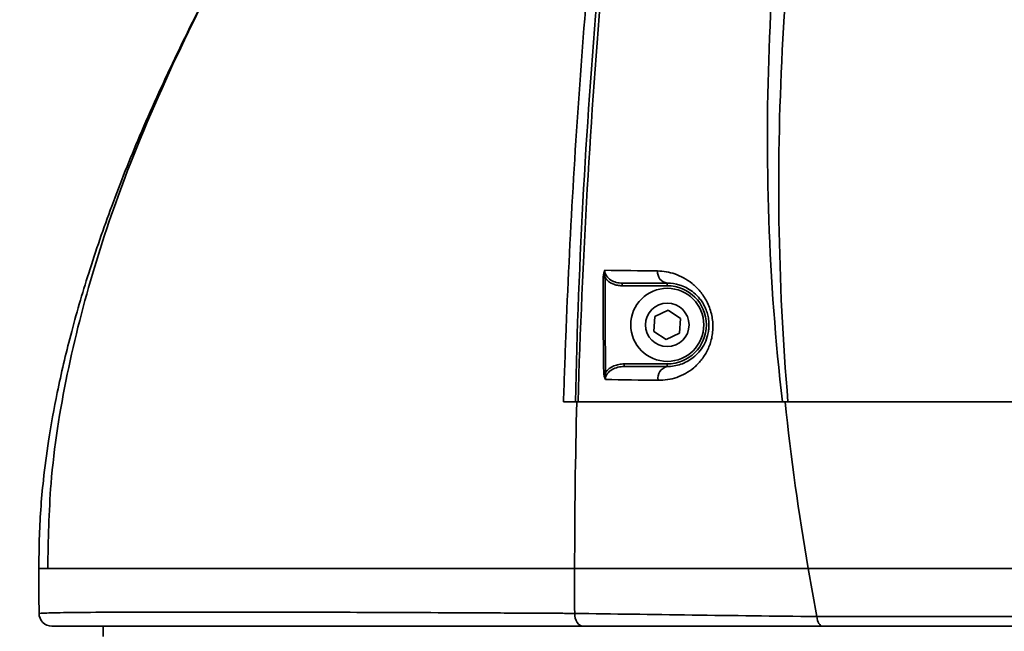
# Model space of a CAD drawing. Header units: millimetres. Extents: x -7686 to -856, y -458 to 6140.
# Tile 31 of 103: x -6014 to -5937, y 3407 to 3455. Entities that reach past the tile are written whole.
import ezdxf

# ---------------------------------------------------------------- set-up
doc = ezdxf.new("R2010")
doc.units = ezdxf.units.MM
doc.header["$LTSCALE"] = 5
doc.header["$PDSIZE"] = -1
doc.dimstyles.new('本体 安装', dxfattribs={"dimtxt": 24, "dimasz": 12, "dimexe": 7, "dimexo": 0.625, "dimtad": 1, "dimtoh": 1, "dimtxsty": 'Standard', "dimcen": 2.5, "dimclrd": 1, "dimclre": 1, "dimclrt": 4, "dimadec": 0, "dimazin": 0, "dimtfac": 1, "dimtmove": 0, "dimatfit": 3, "dimfxl": 1, "dimarcsym": 0})

# ---------------------------------------------------------------- blocks, each defined once
blk = doc.blocks.new('*D78')
at = {"color": 1, "linetype": 'ByBlock', "lineweight": -2, "transparency": 16777216}
for p, q in [((-5843.335, 3598.258), (-6087.363, 3598.258)), ((-6080.363, 3586.258), (-6080.363, 3220.258)), ((-5831.336, 3208.258), (-6087.363, 3208.258))]:
    blk.add_line(p, q, dxfattribs=at)
at = {"color": 1, "linetype": 'ByBlock', "transparency": 16777216}
for points in [[(-6082.363, 3586.258), (-6078.363, 3586.258), (-6080.363, 3598.258)], [(-6082.363, 3220.258), (-6078.363, 3220.258), (-6080.363, 3208.258)]]:
    blk.add_solid(points, dxfattribs=at)
at = {"layer": 'Defpoints', "color": 0, "linetype": 'ByBlock', "transparency": 16777216}
for p in [(-5842.71, 3598.258), (-6080.363, 3208.258), (-5830.711, 3208.258)]:
    blk.add_point(p, dxfattribs=at)
at = {"color": 4, "linetype": 'ByBlock', "transparency": 16777216, "insert": (-6092.988, 3427.581), "char_height": 24, "attachment_point": 5, "rotation": 90}
blk.add_mtext('390', dxfattribs=at)

msp = doc.modelspace()

# ---------------------------------------------------------------- linework, layer by layer
at = {"linetype": 'Continuous', "lineweight": 35}
for p, q in [((-5968.7, 3434.921), (-5968.541, 3434.919)), ((-5967.224, 3434.308), (-5967.224, 3434.508)), ((-5963.71, 3434.308), (-5963.71, 3434.508)), ((-5967.224, 3434.308), (-5963.71, 3434.308)), ((-5964.667, 3431.904), (-5963.629, 3432.41)), ((-5963.629, 3432.41), (-5962.671, 3431.764)), ((-5964.748, 3430.752), (-5964.667, 3431.904)), ((-5962.671, 3431.764), (-5962.753, 3430.612)), ((-5963.791, 3430.106), (-5964.748, 3430.752)), ((-5962.753, 3430.612), (-5963.791, 3430.106)), ((-5967.073, 3428.208), (-5967.073, 3428.008)), ((-5963.71, 3428.208), (-5967.073, 3428.208)), ((-5963.71, 3428.208), (-5963.71, 3428.008)), ((-5968.665, 3427.544), (-5968.514, 3427.547)), ((-5952.048, 3408.508), (-5952.71, 3412.258)), ((-6007.71, 3407.758), (-6007.71, 3406.958))]:
    msp.add_line(p, q, dxfattribs=at)
for radius in [2.85, 1.699]:
    msp.add_circle((-5963.71, 3431.258), radius, dxfattribs=at)
at = {"color": 4, "linetype": 'ByBlock'}
msp.add_arc((-5842.71, 3598.258), 872.295, 310, 170, dxfattribs=at)
at = {"linetype": 'Continuous', "lineweight": 35}
for centre, radius, start, end in [((-5963.58, 3435.39), 0.892, 175.56038, 261.63073), ((-5963.71, 3431.258), 3.05, 270, 90), ((-5963.519, 3427.111), 0.917, 102.01932, 191.09571)]:
    msp.add_arc(centre, radius, start, end, dxfattribs=at)
for points, knots in [([(-5885.665, 3640.113), (-5890.246, 3631.681), (-5894.86, 3623.267), (-5903.975, 3606.378), (-5908.477, 3597.906), (-5917.205, 3580.835), (-5921.434, 3572.236), (-5929.449, 3554.831), (-5933.237, 3546.025), (-5940.176, 3528.116), (-5943.303, 3519.076), (-5948.665, 3500.773), (-5950.901, 3491.509), (-5952.991, 3479.75), (-5953.373, 3477.39), (-5954.064, 3472.649), (-5954.37, 3470.275), (-5955.168, 3463.159), (-5955.538, 3458.417), (-5956.127, 3444.195), (-5955.825, 3434.721), (-5954.726, 3425.258)], [0, 0, 0, 0, 0.125, 0.125, 0.25, 0.25, 0.375, 0.375, 0.5, 0.5, 0.625, 0.625, 0.75, 0.75, 0.78125, 0.78125, 0.8125, 0.8125, 0.875, 0.875, 1, 1, 1, 1]), ([(-5954.296, 3425.258), (-5954.705, 3429.972), (-5954.934, 3434.688), (-5955.061, 3444.124), (-5954.955, 3448.845), (-5954.43, 3458.289), (-5954.009, 3463.014), (-5953.153, 3470.103), (-5952.831, 3472.468), (-5952.114, 3477.191), (-5951.722, 3479.545), (-5949.593, 3491.27), (-5947.365, 3500.522), (-5942.066, 3518.818), (-5938.995, 3527.862), (-5932.191, 3545.787), (-5928.482, 3554.607), (-5920.62, 3572.042), (-5916.467, 3580.657), (-5907.869, 3597.75), (-5903.421, 3606.228), (-5894.361, 3623.105), (-5889.753, 3631.501), (-5885.109, 3639.877)], [0, 0, 0, 0, 0.0625, 0.0625, 0.125, 0.125, 0.1875, 0.1875, 0.21875, 0.21875, 0.25, 0.25, 0.375, 0.375, 0.5, 0.5, 0.625, 0.625, 0.75, 0.75, 0.875, 0.875, 1, 1, 1, 1]), ([(-5971.801, 3425.258), (-5971.745, 3426.925), (-5971.423, 3436.402), (-5970.417, 3453.689), (-5968.176, 3476.435), (-5965.022, 3498.461), (-5961.04, 3519.719), (-5956.524, 3539.139), (-5951.701, 3556.739), (-5946.651, 3572.509), (-5942.341, 3584.696), (-5939.451, 3591.503), (-5938.718, 3593.229)], [0, 0, 0, 0, 0.0290718, 0.1653079, 0.3017648, 0.4273847, 0.5530616, 0.6786782, 0.7748433, 0.8710914, 0.9673125, 1, 1, 1, 1]), ([(-5971.801, 3425.258), (-5971.745, 3426.925), (-5971.423, 3436.402), (-5970.417, 3453.689), (-5968.176, 3476.435), (-5965.022, 3498.461), (-5961.04, 3519.719), (-5956.524, 3539.139), (-5951.702, 3556.74), (-5946.646, 3572.507), (-5942.53, 3584.208), (-5939.851, 3590.536), (-5939.324, 3591.782)], [0, 0, 0, 0, 0.029339, 0.166829, 0.304542, 0.431318, 0.558151, 0.684924, 0.781974, 0.879108, 0.976215, 1, 1, 1, 1]), ([(-5965.019, 3491.472), (-5965.126, 3490.788), (-5965.228, 3490.102), (-5965.432, 3488.732), (-5965.532, 3488.046), (-5965.829, 3485.989), (-5966.023, 3484.617), (-5966.586, 3480.499), (-5966.941, 3477.75), (-5967.945, 3469.497), (-5968.531, 3463.985), (-5969.521, 3452.94), (-5969.925, 3447.412), (-5970.542, 3436.344), (-5970.756, 3430.802), (-5970.866, 3425.258)], [0, 0, 0, 0, 0.03125, 0.03125, 0.0625, 0.0625, 0.125, 0.125, 0.25, 0.25, 0.5, 0.5, 0.75, 0.75, 1, 1, 1, 1]), ([(-5970.671, 3425.258), (-5970.503, 3430.797), (-5970.261, 3436.333), (-5969.627, 3447.394), (-5969.236, 3452.921), (-5968.296, 3463.963), (-5967.747, 3469.476), (-5966.81, 3477.735), (-5966.478, 3480.485), (-5965.952, 3484.608), (-5965.771, 3485.981), (-5965.493, 3488.041), (-5965.399, 3488.727), (-5965.208, 3490.099), (-5965.113, 3490.785), (-5965.012, 3491.47)], [0, 0, 0, 0, 0.25, 0.25, 0.5, 0.5, 0.75, 0.75, 0.875, 0.875, 0.9375, 0.9375, 0.96875, 0.96875, 1, 1, 1, 1]), ([(-5993.525, 3467.622), (-5994.264, 3466.445), (-5996.999, 3462.085), (-6001.147, 3454.182), (-6005.386, 3444.71), (-6008.506, 3435.751), (-6010.622, 3427.436), (-6011.886, 3419.559), (-6011.979, 3414.467), (-6012.02, 3412.255)], [0, 0, 0, 0, 0.070904, 0.262749, 0.454749, 0.599083, 0.743777, 0.888686, 1, 1, 1, 1]), ([(-5996.192, 3463.188), (-5997.086, 3461.627), (-5999.183, 3457.968), (-6002.074, 3452.225), (-6004.802, 3446.229), (-6007.031, 3440.643), (-6008.823, 3435.458), (-6010.232, 3430.608), (-6011.263, 3426.232), (-6011.948, 3422.459), (-6012.352, 3419.402), (-6012.58, 3416.849), (-6012.699, 3414.549), (-6012.706, 3413.02), (-6012.71, 3412.258)], [0, 0, 0, 0, 0.0996992, 0.2336393, 0.3560944, 0.4647021, 0.5667823, 0.6599767, 0.7444898, 0.8157663, 0.8724129, 0.915264, 0.9577758, 1, 1, 1, 1]), ([(-5968.576, 3435.514), (-5968.613, 3435.428), (-5968.644, 3435.334), (-5968.687, 3435.134), (-5968.699, 3435.028), (-5968.7, 3434.921)], [0, 0, 0, 0, 0.5, 0.5, 1, 1, 1, 1]), ([(-5967.224, 3434.508), (-5967.38, 3434.508), (-5967.533, 3434.527), (-5967.832, 3434.607), (-5967.977, 3434.667), (-5968.238, 3434.834), (-5968.356, 3434.941), (-5968.526, 3435.203), (-5968.577, 3435.356), (-5968.576, 3435.514)], [0, 0, 0, 0, 0.25, 0.25, 0.5, 0.5, 0.75, 0.75, 1, 1, 1, 1]), ([(-5964.419, 3426.934), (-5964.174, 3426.931), (-5963.931, 3426.948), (-5963.447, 3427.025), (-5963.206, 3427.084), (-5962.5, 3427.327), (-5962.054, 3427.569), (-5961.439, 3428.084), (-5961.246, 3428.279), (-5960.895, 3428.714), (-5960.735, 3428.958), (-5960.463, 3429.497), (-5960.353, 3429.787), (-5960.235, 3430.258), (-5960.205, 3430.422), (-5960.163, 3430.754), (-5960.151, 3430.923), (-5960.149, 3431.267), (-5960.159, 3431.442), (-5960.199, 3431.785), (-5960.23, 3431.955), (-5960.312, 3432.292), (-5960.364, 3432.459), (-5960.483, 3432.777), (-5960.551, 3432.93), (-5960.702, 3433.224), (-5960.785, 3433.366), (-5960.96, 3433.629), (-5961.053, 3433.753), (-5961.342, 3434.102), (-5961.553, 3434.307), (-5961.984, 3434.655), (-5962.206, 3434.802), (-5962.66, 3435.049), (-5962.886, 3435.147), (-5963.566, 3435.379), (-5964.017, 3435.454), (-5964.469, 3435.459)], [0, 0, 0, 0, 0.0625, 0.0625, 0.125, 0.125, 0.25, 0.25, 0.3125, 0.3125, 0.375, 0.375, 0.4375, 0.4375, 0.46875, 0.46875, 0.5, 0.5, 0.53125, 0.53125, 0.5625, 0.5625, 0.59375, 0.59375, 0.625, 0.625, 0.65625, 0.65625, 0.6875, 0.6875, 0.75, 0.75, 0.8125, 0.8125, 0.875, 0.875, 1, 1, 1, 1]), ([(-5968.541, 3434.919), (-5968.395, 3434.713), (-5968.186, 3434.559), (-5967.842, 3434.408), (-5967.72, 3434.37), (-5967.475, 3434.32), (-5967.35, 3434.308), (-5967.224, 3434.308)], [0, 0, 0, 0, 0.5, 0.5, 0.75, 0.75, 1, 1, 1, 1]), ([(-5963.71, 3434.508), (-5963.389, 3434.508), (-5963.067, 3434.462), (-5962.576, 3434.309), (-5962.412, 3434.243), (-5962.08, 3434.076), (-5961.914, 3433.975), (-5961.588, 3433.729), (-5961.426, 3433.582), (-5961.196, 3433.321), (-5961.122, 3433.228), (-5960.979, 3433.025), (-5960.911, 3432.915), (-5960.784, 3432.68), (-5960.727, 3432.556), (-5960.626, 3432.294), (-5960.582, 3432.154), (-5960.514, 3431.87), (-5960.49, 3431.725), (-5960.461, 3431.433), (-5960.457, 3431.285), (-5960.467, 3431.002), (-5960.481, 3430.864), (-5960.525, 3430.596), (-5960.555, 3430.467), (-5960.662, 3430.1), (-5960.758, 3429.878), (-5960.983, 3429.475), (-5961.109, 3429.298), (-5961.381, 3428.981), (-5961.529, 3428.84), (-5961.99, 3428.473), (-5962.318, 3428.299), (-5963.004, 3428.065), (-5963.356, 3428.008), (-5963.71, 3428.008)], [0, 0, 0, 0, 0.125, 0.125, 0.1875, 0.1875, 0.25, 0.25, 0.3125, 0.3125, 0.34375, 0.34375, 0.375, 0.375, 0.40625, 0.40625, 0.4375, 0.4375, 0.46875, 0.46875, 0.5, 0.5, 0.53125, 0.53125, 0.5625, 0.5625, 0.625, 0.625, 0.6875, 0.6875, 0.75, 0.75, 0.875, 0.875, 1, 1, 1, 1]), ([(-5968.536, 3426.993), (-5968.539, 3427.16), (-5968.48, 3427.32), (-5968.287, 3427.587), (-5968.157, 3427.693), (-5967.873, 3427.856), (-5967.719, 3427.913), (-5967.4, 3427.99), (-5967.237, 3428.008), (-5967.073, 3428.008)], [0, 0, 0, 0, 0.25, 0.25, 0.5, 0.5, 0.75, 0.75, 1, 1, 1, 1]), ([(-5967.073, 3428.208), (-5967.211, 3428.208), (-5967.347, 3428.195), (-5967.616, 3428.143), (-5967.749, 3428.103), (-5968.127, 3427.942), (-5968.36, 3427.776), (-5968.514, 3427.547)], [0, 0, 0, 0, 0.25, 0.25, 0.5, 0.5, 1, 1, 1, 1]), ([(-5968.665, 3427.544), (-5968.663, 3427.445), (-5968.651, 3427.348), (-5968.607, 3427.161), (-5968.575, 3427.073), (-5968.536, 3426.993)], [0, 0, 0, 0, 0.5, 0.5, 1, 1, 1, 1]), ([(-5954.52, 3425.258), (-5956.006, 3425.258), (-5957.456, 3425.258), (-5960.293, 3425.258), (-5961.679, 3425.258), (-5965.739, 3425.258), (-5968.315, 3425.258), (-5970.765, 3425.258)], [0, 0, 0, 0, 0.25, 0.25, 0.5, 0.5, 1, 1, 1, 1]), ([(-5954.726, 3425.258), (-5957.647, 3425.258), (-5960.424, 3425.258), (-5965.728, 3425.258), (-5968.256, 3425.258), (-5970.671, 3425.258)], [0, 0, 0, 0, 0.5, 0.5, 1, 1, 1, 1]), ([(-5954.52, 3425.258), (-5950.724, 3425.258), (-5946.84, 3425.258), (-5938.911, 3425.258), (-5934.867, 3425.258), (-5926.625, 3425.258), (-5922.428, 3425.258), (-5916.015, 3425.258), (-5913.852, 3425.258), (-5909.533, 3425.258), (-5907.374, 3425.258), (-5900.896, 3425.258), (-5896.576, 3425.258), (-5887.937, 3425.258), (-5883.616, 3425.258), (-5878.216, 3425.258), (-5877.135, 3425.258), (-5874.975, 3425.258), (-5873.895, 3425.258), (-5870.671, 3425.258), (-5868.536, 3425.258), (-5864.295, 3425.258), (-5862.19, 3425.258), (-5858.011, 3425.258), (-5855.938, 3425.258), (-5853.885, 3425.258)], [0, 0, 0, 0, 0.125, 0.125, 0.25, 0.25, 0.375, 0.375, 0.4375, 0.4375, 0.5, 0.5, 0.625, 0.625, 0.75, 0.75, 0.78125, 0.78125, 0.8125, 0.8125, 0.875, 0.875, 0.9375, 0.9375, 1, 1, 1, 1]), ([(-5954.296, 3425.258), (-5950.507, 3425.258), (-5946.63, 3425.258), (-5938.718, 3425.258), (-5934.683, 3425.258), (-5926.46, 3425.258), (-5922.271, 3425.258), (-5915.874, 3425.258), (-5913.716, 3425.258), (-5909.41, 3425.258), (-5907.256, 3425.258), (-5900.796, 3425.258), (-5896.488, 3425.258), (-5887.873, 3425.258), (-5883.564, 3425.258), (-5877.101, 3425.258), (-5874.942, 3425.258), (-5870.655, 3425.258), (-5868.525, 3425.258), (-5864.296, 3425.258), (-5862.197, 3425.258), (-5858.03, 3425.258), (-5855.963, 3425.258), (-5853.914, 3425.258)], [0, 0, 0, 0, 0.125, 0.125, 0.25, 0.25, 0.375, 0.375, 0.4375, 0.4375, 0.5, 0.5, 0.625, 0.625, 0.75, 0.75, 0.8125, 0.8125, 0.875, 0.875, 0.9375, 0.9375, 1, 1, 1, 1]), ([(-6012.71, 3412.258), (-6012.709, 3412.258), (-6012.707, 3412.258), (-6012.692, 3412.258), (-6012.67, 3412.258), (-6012.642, 3412.258), (-6012.61, 3412.258), (-6012.575, 3412.258), (-6012.491, 3412.258), (-6012.329, 3412.258), (-6012.02, 3412.258), (-6011.637, 3412.258), (-6011.001, 3412.258), (-6009.598, 3412.258), (-6006.735, 3412.258), (-6001.981, 3412.258), (-5996.973, 3412.258), (-5992.368, 3412.258), (-5988.624, 3412.258), (-5985.28, 3412.258), (-5982.467, 3412.258), (-5980.33, 3412.258), (-5978.065, 3412.258), (-5976.076, 3412.258), (-5974.263, 3412.258), (-5972.674, 3412.258), (-5971.533, 3412.258), (-5970.934, 3412.258)], [0, 0, 0, 0, 0.010819, 0.021008, 0.030567, 0.039497, 0.047797, 0.055469, 0.062514, 0.095514, 0.125025, 0.157079, 0.187537, 0.250043, 0.374764, 0.499978, 0.624945, 0.686642, 0.749957, 0.812463, 0.842553, 0.874975, 0.904565, 0.937487, 0.95609, 0.976924, 1, 1, 1, 1]), ([(-5952.71, 3412.258), (-5953.517, 3412.258), (-5955.121, 3412.258), (-5957.492, 3412.258), (-5959.829, 3412.258), (-5962.129, 3412.258), (-5964.392, 3412.258), (-5967.356, 3412.258), (-5969.52, 3412.258), (-5970.934, 3412.258)], [0, 0, 0, 0, 0.125, 0.25, 0.375, 0.5, 0.625, 0.75, 1, 1, 1, 1]), ([(-5952.71, 3412.258), (-5949.014, 3412.258), (-5945.161, 3412.258), (-5937.188, 3412.258), (-5933.068, 3412.258), (-5924.628, 3412.258), (-5920.308, 3412.258), (-5911.543, 3412.258), (-5907.098, 3412.258), (-5898.167, 3412.258), (-5893.681, 3412.258), (-5884.751, 3412.258), (-5880.307, 3412.258), (-5871.544, 3412.258), (-5867.224, 3412.258), (-5858.779, 3412.258), (-5854.655, 3412.258), (-5850.659, 3412.258)], [0, 0, 0, 0, 0.125, 0.125, 0.25, 0.25, 0.375, 0.375, 0.5, 0.5, 0.625, 0.625, 0.75, 0.75, 0.875, 0.875, 1, 1, 1, 1]), ([(-6012.703, 3408.756), (-6012.692, 3408.753), (-6012.498, 3408.765), (-6011.884, 3408.788), (-6011.624, 3408.796), (-6010.986, 3408.81), (-6010.608, 3408.816), (-6009.3, 3408.834), (-6008.195, 3408.843), (-6006.511, 3408.85), (-6006.159, 3408.851), (-6005.425, 3408.854), (-6005.043, 3408.855), (-6003.859, 3408.857), (-6003.018, 3408.858), (-6000.336, 3408.862), (-5998.341, 3408.862), (-5993.94, 3408.855), (-5991.535, 3408.849), (-5987.614, 3408.836), (-5986.255, 3408.831), (-5983.429, 3408.819), (-5981.969, 3408.813), (-5978.962, 3408.798), (-5977.412, 3408.79), (-5975.028, 3408.777), (-5974.223, 3408.773), (-5973, 3408.767), (-5972.59, 3408.764), (-5971.764, 3408.76), (-5971.348, 3408.757), (-5970.931, 3408.756)], [0, 0, 0, 0, 0.125, 0.125, 0.1875, 0.1875, 0.25, 0.25, 0.375, 0.375, 0.40625, 0.40625, 0.4375, 0.4375, 0.5, 0.5, 0.625, 0.625, 0.75, 0.75, 0.8125, 0.8125, 0.875, 0.875, 0.9375, 0.9375, 0.96875, 0.96875, 0.984375, 0.984375, 1, 1, 1, 1]), ([(-6011.703, 3407.758), (-6011.965, 3407.758), (-6012.224, 3407.866), (-6012.595, 3408.235), (-6012.703, 3408.495), (-6012.703, 3408.756)], [0, 0, 0, 0, 0.5, 0.5, 1, 1, 1, 1]), ([(-5970.934, 3408.758), (-5967.987, 3408.713), (-5964.932, 3408.668), (-5958.623, 3408.583), (-5955.372, 3408.544), (-5952.048, 3408.51)], [0, 0, 0, 0, 0.5, 0.5, 1, 1, 1, 1]), ([(-5970.288, 3407.758), (-5970.456, 3407.758), (-5970.623, 3407.865), (-5970.861, 3408.235), (-5970.931, 3408.494), (-5970.931, 3408.756)], [0, 0, 0, 0, 0.5, 0.5, 1, 1, 1, 1]), ([(-5952.048, 3408.507), (-5951.927, 3408.507), (-5951.803, 3408.507), (-5951.559, 3408.508), (-5951.192, 3408.508), (-5950.333, 3408.508), (-5949.594, 3408.508), (-5948.113, 3408.509), (-5947.12, 3408.51), (-5944.124, 3408.512), (-5942.106, 3408.514), (-5935.986, 3408.52), (-5931.821, 3408.525), (-5923.318, 3408.537), (-5918.981, 3408.544), (-5913.447, 3408.552), (-5912.337, 3408.554), (-5910.119, 3408.558), (-5909.01, 3408.559), (-5905.682, 3408.565), (-5903.462, 3408.568), (-5896.8, 3408.579), (-5892.354, 3408.586), (-5883.455, 3408.601), (-5879.002, 3408.609), (-5872.315, 3408.622), (-5870.09, 3408.626), (-5865.672, 3408.636), (-5863.473, 3408.641), (-5859.112, 3408.653), (-5856.949, 3408.66), (-5853.73, 3408.672), (-5852.661, 3408.677), (-5851.063, 3408.684), (-5850.266, 3408.688), (-5849.338, 3408.693), (-5848.941, 3408.695), (-5848.676, 3408.697), (-5848.542, 3408.698), (-5848.412, 3408.698)], [0, 0, 0, 0, 0.003906, 0.003906, 0.007813, 0.015625, 0.03125, 0.03125, 0.0625, 0.0625, 0.125, 0.125, 0.25, 0.25, 0.375, 0.375, 0.40625, 0.40625, 0.4375, 0.4375, 0.5, 0.5, 0.625, 0.625, 0.75, 0.75, 0.8125, 0.8125, 0.875, 0.875, 0.9375, 0.9375, 0.96875, 0.96875, 0.984375, 0.992188, 0.996094, 0.996094, 1, 1, 1, 1]), ([(-5951.598, 3407.758), (-5951.7, 3407.758), (-5951.802, 3407.833), (-5951.963, 3408.103), (-5952.023, 3408.296), (-5952.048, 3408.51)], [0, 0, 0, 0, 0.5, 0.5, 1, 1, 1, 1]), ([(-5970.288, 3407.758), (-5970.701, 3407.758), (-5971.114, 3407.758), (-5971.932, 3407.758), (-5972.339, 3407.758), (-5973.551, 3407.758), (-5974.348, 3407.758), (-5976.708, 3407.758), (-5978.239, 3407.758), (-5981.216, 3407.758), (-5982.661, 3407.758), (-5985.466, 3407.758), (-5986.815, 3407.758), (-5990.706, 3407.758), (-5993.094, 3407.758), (-5997.461, 3407.758), (-5999.44, 3407.758), (-6002.1, 3407.758), (-6002.936, 3407.758), (-6004.11, 3407.758), (-6004.488, 3407.758), (-6005.217, 3407.758), (-6005.566, 3407.758), (-6007.236, 3407.758), (-6008.331, 3407.758), (-6009.627, 3407.758), (-6010.002, 3407.758), (-6010.634, 3407.758), (-6010.891, 3407.758), (-6011.5, 3407.758), (-6011.692, 3407.758), (-6011.703, 3407.758)], [0, 0, 0, 0, 0.015625, 0.015625, 0.03125, 0.03125, 0.0625, 0.0625, 0.125, 0.125, 0.1875, 0.1875, 0.25, 0.25, 0.375, 0.375, 0.5, 0.5, 0.5625, 0.5625, 0.59375, 0.59375, 0.625, 0.625, 0.75, 0.75, 0.8125, 0.8125, 0.875, 0.875, 1, 1, 1, 1]), ([(-5951.598, 3407.758), (-5954.888, 3407.758), (-5958.102, 3407.758), (-5964.346, 3407.758), (-5967.371, 3407.758), (-5970.29, 3407.758)], [0, 0, 0, 0, 0.5, 0.5, 1, 1, 1, 1]), ([(-5848.757, 3407.758), (-5852.955, 3407.758), (-5857.205, 3407.758), (-5863.672, 3407.758), (-5865.843, 3407.758), (-5869.122, 3407.758), (-5870.219, 3407.758), (-5872.422, 3407.758), (-5873.528, 3407.758), (-5879.061, 3407.758), (-5883.483, 3407.758), (-5892.32, 3407.758), (-5896.735, 3407.758), (-5903.351, 3407.758), (-5905.555, 3407.758), (-5908.86, 3407.758), (-5909.962, 3407.758), (-5912.164, 3407.758), (-5913.266, 3407.758), (-5918.762, 3407.758), (-5923.069, 3407.758), (-5935.734, 3407.758), (-5943.836, 3407.758), (-5951.597, 3407.758)], [0, 0, 0, 0, 0.125, 0.125, 0.1875, 0.1875, 0.21875, 0.21875, 0.25, 0.25, 0.375, 0.375, 0.5, 0.5, 0.5625, 0.5625, 0.59375, 0.59375, 0.625, 0.625, 0.75, 0.75, 1, 1, 1, 1])]:
    msp.add_open_spline(points, degree=3, knots=knots, dxfattribs=at)
for points in [[(-5968.541, 3434.919), (-5968.595, 3435.115), (-5968.61, 3435.32), (-5968.576, 3435.514)], [(-5964.469, 3435.459), (-5965.888, 3435.477), (-5967.256, 3435.496), (-5968.576, 3435.514)], [(-5968.7, 3434.921), (-5968.716, 3432.462), (-5968.706, 3430.003), (-5968.665, 3427.544)], [(-5968.514, 3427.547), (-5968.552, 3430.004), (-5968.56, 3432.462), (-5968.541, 3434.919)], [(-5967.224, 3434.508), (-5966.088, 3434.508), (-5964.918, 3434.508), (-5963.71, 3434.508)], [(-5963.71, 3428.008), (-5964.857, 3428.008), (-5965.977, 3428.008), (-5967.073, 3428.008)], [(-5968.514, 3427.547), (-5968.563, 3427.364), (-5968.573, 3427.173), (-5968.536, 3426.993)], [(-5968.536, 3426.993), (-5967.202, 3426.974), (-5965.83, 3426.954), (-5964.419, 3426.934)], [(-5971.801, 3425.258), (-5971.491, 3425.258), (-5971.179, 3425.258), (-5970.866, 3425.258)], [(-5971.801, 3425.258), (-5971.457, 3425.258), (-5971.112, 3425.258), (-5970.765, 3425.258)], [(-5970.765, 3425.258), (-5970.876, 3420.926), (-5970.933, 3416.592), (-5970.934, 3412.258)], [(-5970.866, 3425.258), (-5970.799, 3425.258), (-5970.734, 3425.258), (-5970.671, 3425.258)], [(-5954.726, 3425.258), (-5954.589, 3425.258), (-5954.446, 3425.258), (-5954.296, 3425.258)], [(-5952.71, 3412.258), (-5953.469, 3416.561), (-5954.072, 3420.898), (-5954.52, 3425.258)], [(-6012.703, 3408.756), (-6012.705, 3409.923), (-6012.708, 3411.09), (-6012.71, 3412.258)], [(-5970.931, 3408.757), (-5970.933, 3409.924), (-5970.934, 3411.091), (-5970.934, 3412.258)]]:
    msp.add_open_spline(points, degree=3, dxfattribs=at)

# ---------------------------------------------------------------- dimensions: what is measured, and where the dimension line sits
at = {"color": 4, "linetype": 'ByBlock'}
dim = msp.add_linear_dim(base=(-6080.363, 3208.258), p1=(-5842.71, 3598.258), p2=(-5830.711, 3208.258), angle=90, dimstyle='本体 安装', dxfattribs=at)
dim.commit()
dim.dimension.update_dxf_attribs({"geometry": '*D78', "text_midpoint": (-6080.363, 3427.581), "dimtype": 160})

doc.saveas('drawing.dxf')
